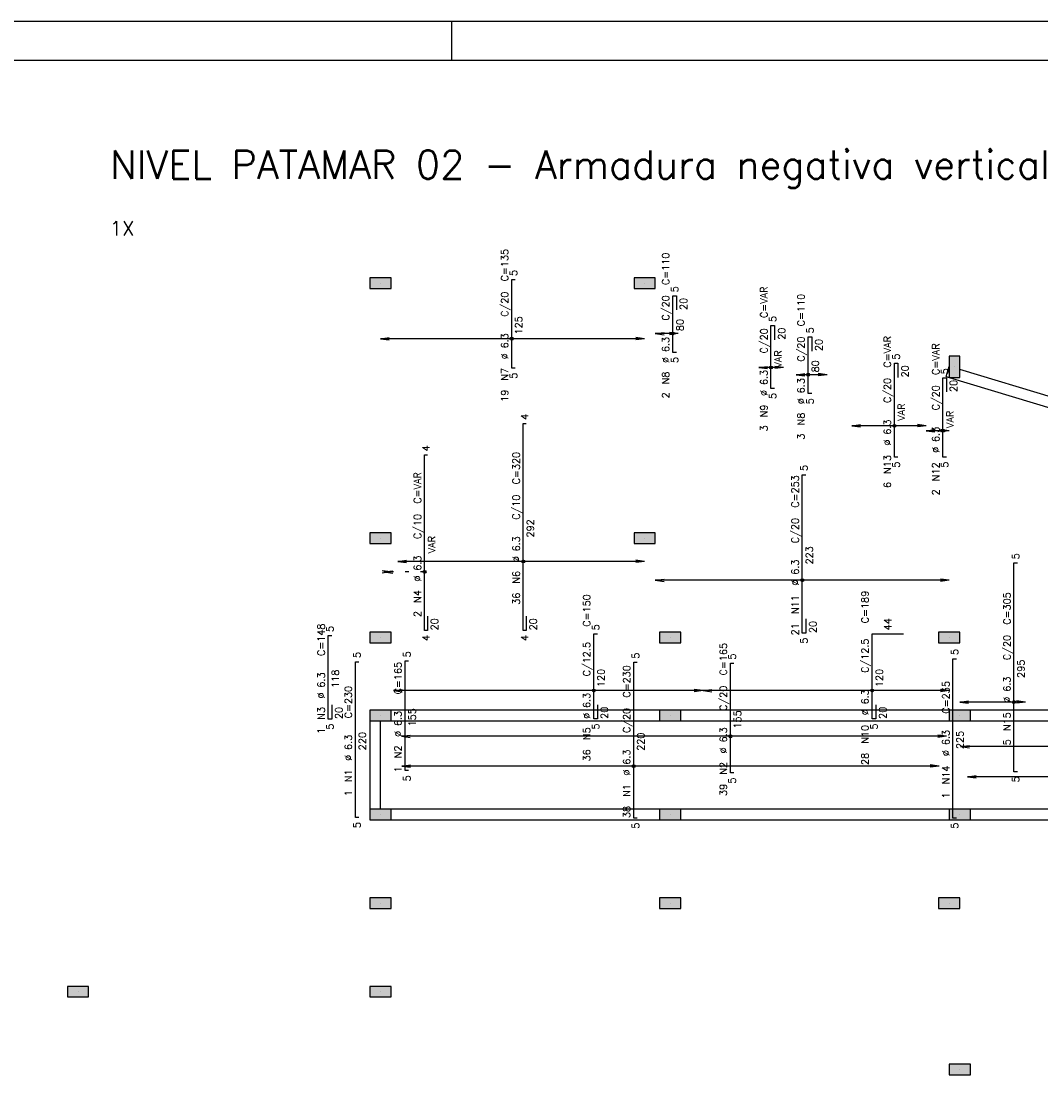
# Model space of a CAD drawing. Extents: x 0 to 119, y 0 to 84.
# Tile 12 of 14: x 52 to 79, y 57 to 84. Entities that reach past the tile are written whole.
import ezdxf

# ---------------------------------------------------------------- set-up
doc = ezdxf.new("R2010")
doc.units = 0
doc.header["$MEASUREMENT"] = 0
doc.linetypes.add('ESTILO_TQS_0002', pattern=[0.4, 0.1, -0.3])
for name, color, linetype in [('1', 1, 'CONTINUOUS'), ('2', 2, 'CONTINUOUS'), ('6', 6, 'CONTINUOUS'), ('7', 7, 'CONTINUOUS'), ('8', 8, 'CONTINUOUS'), ('9', 9, 'CONTINUOUS')]:
    doc.layers.add(name, color=color, linetype=linetype)
doc.styles.get("Standard").update_dxf_attribs({"font": 'ROMANS.SHX'})

msp = doc.modelspace()

# ---------------------------------------------------------------- linework, layer by layer
at = {"layer": '1', "linetype": 'Continuous'}
for p, q in [((0, 84.099998), (118.900002, 84.099998)), ((63.400002, 83.099998), (63.400002, 84.099998)), ((61.565954, 77.37364), (61.565954, 77.37364)), ((68.347772, 77.37364), (68.347772, 77.37364)), ((76.302317, 75.224997), (76.302317, 75.224997)), ((61.565954, 70.828185), (61.565954, 70.828185)), ((68.347772, 70.828185), (68.347772, 70.828185)), ((61.565954, 68.282731), (61.565954, 68.282731)), ((69.002317, 68.282731), (69.002317, 68.282731)), ((76.165954, 68.282731), (76.165954, 68.282731)), ((61.565954, 66.282731), (61.565954, 66.282731)), ((69.002317, 66.282731), (69.002317, 66.282731)), ((76.438681, 66.282731), (76.438681, 66.282731)), ((61.565954, 63.737276), (61.565954, 63.737276)), ((69.002317, 63.737276), (69.002317, 63.737276)), ((76.438681, 63.737276), (76.438681, 63.737276)), ((61.565954, 61.464549), (61.565954, 61.464549)), ((69.002317, 61.464549), (69.002317, 61.464549)), ((76.165954, 61.464549), (76.165954, 61.464549)), ((53.802317, 59.191822), (53.802317, 59.191822)), ((61.565954, 59.191822), (61.565954, 59.191822)), ((76.438681, 57.191822), (76.438681, 57.191822))]:
    msp.add_line(p, q, dxfattribs=at)
at = {"layer": '1', "linetype": 'ESTILO_TQS_0002'}
msp.add_line((62.698112, 69.963561), (61.833656, 69.963561), dxfattribs=at)
at = {"layer": '1', "linetype": 'Continuous'}
for points in [[(76.087299, 74.976073), (76.165954, 75.237212)], [(76.087299, 74.976073), (76.165954, 74.952382)], [(76.165954, 74.952382), (83.711408, 72.67972)], [(83.751589, 72.952447), (76.438681, 75.155067)], [(68.72959, 66.419095), (61.838681, 66.419095)], [(76.165954, 66.419095), (69.275045, 66.419095)], [(83.438681, 66.419095), (76.711408, 66.419095)], [(61.293226, 66.146367), (61.293226, 63.87364)], [(61.565954, 63.87364), (61.565954, 66.146367)], [(61.838681, 66.146367), (68.72959, 66.146367)], [(69.275045, 66.146367), (76.165954, 66.146367)], [(76.711408, 66.146367), (83.438681, 66.146367)], [(68.72959, 63.87364), (61.838681, 63.87364)], [(76.165954, 63.87364), (69.275045, 63.87364)], [(83.438681, 63.87364), (76.711408, 63.87364)], [(61.838681, 63.600913), (68.72959, 63.600913)], [(69.275045, 63.600913), (76.165954, 63.600913)], [(76.711408, 63.600913), (83.438681, 63.600913)]]:
    msp.add_lwpolyline(points, dxfattribs=at)
at = {"layer": '2', "linetype": 'Continuous'}
for p, q in [((68.620499, 76.081095), (68.845827, 76.11076)), ((69.212225, 76.081095), (68.620499, 76.081095)), ((68.620499, 76.081095), (68.845827, 76.05143)), ((68.620499, 76.081095), (68.620499, 76.081095)), ((69.212225, 76.081095), (68.986897, 76.11076)), ((69.212225, 76.081095), (68.986897, 76.05143)), ((69.212225, 76.081095), (69.212225, 76.081095)), ((61.565954, 75.949321), (61.791282, 75.978986)), ((68.347772, 75.949321), (61.565954, 75.949321)), ((61.565954, 75.949321), (61.791282, 75.919656)), ((61.565954, 75.949321), (61.565954, 75.949321)), ((68.347772, 75.949321), (68.122443, 75.978986)), ((68.347772, 75.949321), (68.122443, 75.919656)), ((68.347772, 75.949321), (68.347772, 75.949321)), ((71.278906, 75.209664), (71.504235, 75.239329)), ((71.91582, 75.209664), (71.278906, 75.209664)), ((71.278906, 75.209664), (71.504235, 75.179999)), ((71.278906, 75.209664), (71.278906, 75.209664)), ((71.91582, 75.209664), (71.690492, 75.239329)), ((71.91582, 75.209664), (71.690492, 75.179999)), ((71.91582, 75.209664), (71.91582, 75.209664)), ((72.234269, 75.025009), (72.459597, 75.054674)), ((73.030407, 75.025009), (72.234269, 75.025009)), ((72.234269, 75.025009), (72.459597, 74.995344)), ((72.234269, 75.025009), (72.234269, 75.025009)), ((73.030407, 75.025009), (72.805078, 75.054674)), ((73.030407, 75.025009), (72.805078, 74.995344)), ((73.030407, 75.025009), (73.030407, 75.025009)), ((73.665137, 73.713275), (73.890465, 73.74294)), ((75.575861, 73.713275), (73.665137, 73.713275)), ((73.665137, 73.713275), (73.890465, 73.68361)), ((73.665137, 73.713275), (73.665137, 73.713275)), ((75.575861, 73.713275), (75.350533, 73.74294)), ((75.575861, 73.713275), (75.350533, 73.68361)), ((75.574228, 73.588326), (75.799556, 73.617991)), ((76.165954, 73.588326), (75.574228, 73.588326)), ((75.574228, 73.588326), (75.799556, 73.558661)), ((75.574228, 73.588326), (75.574228, 73.588326)), ((75.575861, 73.713275), (75.575861, 73.713275)), ((76.165954, 73.588326), (75.940625, 73.617991)), ((76.165954, 73.588326), (75.940625, 73.558661)), ((76.165954, 73.588326), (76.165954, 73.588326)), ((62.012127, 70.234069), (62.237456, 70.263734)), ((68.347772, 70.234069), (62.012127, 70.234069)), ((62.012127, 70.234069), (62.237456, 70.204404)), ((62.012127, 70.234069), (62.012127, 70.234069)), ((68.347772, 70.234069), (68.122443, 70.263734)), ((68.347772, 70.234069), (68.122443, 70.204404)), ((68.347772, 70.234069), (68.347772, 70.234069)), ((61.833656, 69.963561), (61.608328, 69.993226)), ((61.833656, 69.963561), (61.608328, 69.933896)), ((61.655189, 69.963561), (61.880518, 69.993226)), ((61.833656, 69.963561), (61.655189, 69.963561)), ((61.655189, 69.963561), (61.880518, 69.933896)), ((61.655189, 69.963561), (61.655189, 69.963561)), ((61.833656, 69.963561), (61.833656, 69.963561)), ((68.620499, 69.750456), (68.845827, 69.780121)), ((76.165954, 69.750456), (75.940625, 69.780121)), ((76.165954, 69.750456), (68.620499, 69.750456)), ((68.620499, 69.750456), (68.845827, 69.72079)), ((68.620499, 69.750456), (68.620499, 69.750456)), ((76.165954, 69.750456), (75.940625, 69.72079)), ((76.165954, 69.750456), (76.165954, 69.750456)), ((61.901705, 66.919021), (62.127033, 66.948686)), ((69.847772, 66.919021), (61.901705, 66.919021)), ((61.901705, 66.919021), (62.127033, 66.889356)), ((61.901705, 66.919021), (61.901705, 66.919021)), ((69.847772, 66.919021), (69.622443, 66.948686)), ((69.847772, 66.919021), (69.622443, 66.889356)), ((69.847772, 66.919021), (70.0731, 66.948686)), ((69.847772, 66.919021), (69.847772, 66.919021)), ((76.165954, 66.919021), (69.847772, 66.919021)), ((69.847772, 66.919021), (70.0731, 66.889356)), ((69.847772, 66.919021), (69.847772, 66.919021)), ((76.165954, 66.919021), (75.940625, 66.948686)), ((76.165954, 66.919021), (75.940625, 66.889356)), ((76.165954, 66.919021), (76.165954, 66.919021)), ((76.438681, 66.622222), (76.664009, 66.651887)), ((78.121316, 66.622222), (76.438681, 66.622222)), ((76.438681, 66.622222), (76.664009, 66.592557)), ((76.438681, 66.622222), (76.438681, 66.622222)), ((78.121316, 66.622222), (77.895987, 66.651887)), ((78.121316, 66.622222), (77.895987, 66.592557)), ((78.121316, 66.622222), (78.121316, 66.622222)), ((62.104217, 65.744758), (62.329546, 65.774423)), ((76.099095, 65.744758), (62.104217, 65.744758)), ((62.104217, 65.744758), (62.329546, 65.715093)), ((62.104217, 65.744758), (62.104217, 65.744758)), ((76.099095, 65.744758), (75.873766, 65.774423)), ((76.099095, 65.744758), (75.873766, 65.715093)), ((76.099095, 65.744758), (76.099095, 65.744758)), ((76.457937, 65.482667), (76.683265, 65.512332)), ((81.302317, 65.482667), (76.457937, 65.482667)), ((76.457937, 65.482667), (76.683265, 65.453002)), ((76.457937, 65.482667), (76.457937, 65.482667)), ((62.110516, 64.979568), (62.335844, 65.009233)), ((75.906046, 64.979568), (62.110516, 64.979568)), ((62.110516, 64.979568), (62.335844, 64.949903)), ((62.110516, 64.979568), (62.110516, 64.979568)), ((75.906046, 64.979568), (75.680718, 65.009233)), ((75.906046, 64.979568), (75.680718, 64.949903)), ((75.906046, 64.979568), (75.906046, 64.979568)), ((76.63212, 64.706868), (76.857449, 64.736533)), ((83.711408, 64.706868), (76.63212, 64.706868)), ((76.63212, 64.706868), (76.857449, 64.677202)), ((76.63212, 64.706868), (76.63212, 64.706868))]:
    msp.add_line(p, q, dxfattribs=at)
for points in [[(61.293226, 77.510004), (61.293226, 77.237276), (61.838681, 77.237276), (61.838681, 77.510004), (61.293226, 77.510004)], [(68.075045, 77.510004), (68.075045, 77.237276), (68.620499, 77.237276), (68.620499, 77.510004), (68.075045, 77.510004)], [(76.438681, 75.497724), (76.165954, 75.497724), (76.165954, 74.95227), (76.438681, 74.95227), (76.438681, 75.497724)], [(61.293226, 70.964549), (61.293226, 70.691822), (61.838681, 70.691822), (61.838681, 70.964549), (61.293226, 70.964549)], [(68.075045, 70.964549), (68.075045, 70.691822), (68.620499, 70.691822), (68.620499, 70.964549), (68.075045, 70.964549)], [(61.293226, 68.419095), (61.293226, 68.146367), (61.838681, 68.146367), (61.838681, 68.419095), (61.293226, 68.419095)], [(68.72959, 68.419095), (68.72959, 68.146367), (69.275045, 68.146367), (69.275045, 68.419095), (68.72959, 68.419095)], [(75.893226, 68.419095), (75.893226, 68.146367), (76.438681, 68.146367), (76.438681, 68.419095), (75.893226, 68.419095)], [(61.838681, 66.146367), (61.838681, 66.419095), (61.293226, 66.419095), (61.293226, 66.146367), (61.838681, 66.146367)], [(68.72959, 66.419095), (68.72959, 66.146367), (69.275045, 66.146367), (69.275045, 66.419095), (68.72959, 66.419095)], [(76.711408, 66.146367), (76.711408, 66.419095), (76.165954, 66.419095), (76.165954, 66.146367), (76.711408, 66.146367)], [(61.838681, 63.600913), (61.838681, 63.87364), (61.293226, 63.87364), (61.293226, 63.600913), (61.838681, 63.600913)], [(69.275045, 63.600913), (69.275045, 63.87364), (68.72959, 63.87364), (68.72959, 63.600913), (69.275045, 63.600913)], [(76.711408, 63.600913), (76.711408, 63.87364), (76.165954, 63.87364), (76.165954, 63.600913), (76.711408, 63.600913)], [(61.838681, 61.328185), (61.838681, 61.600913), (61.293226, 61.600913), (61.293226, 61.328185), (61.838681, 61.328185)], [(69.275045, 61.328185), (69.275045, 61.600913), (68.72959, 61.600913), (68.72959, 61.328185), (69.275045, 61.328185)], [(76.438681, 61.328185), (76.438681, 61.600913), (75.893226, 61.600913), (75.893226, 61.328185), (76.438681, 61.328185)], [(54.075045, 59.055458), (54.075045, 59.328185), (53.52959, 59.328185), (53.52959, 59.055458), (54.075045, 59.055458)], [(61.838681, 59.055458), (61.838681, 59.328185), (61.293226, 59.328185), (61.293226, 59.055458), (61.838681, 59.055458)], [(76.711408, 57.055458), (76.711408, 57.328185), (76.165954, 57.328185), (76.165954, 57.055458), (76.711408, 57.055458)]]:
    msp.add_lwpolyline(points, dxfattribs=at)
for centre, radius in [((69.071566, 76.081095), 0.037841), ((69.071566, 76.081095), 0.018864), ((64.935045, 75.949321), 0.037841), ((64.935045, 75.949321), 0.018864), ((71.590091, 75.209664), 0.037841), ((71.590091, 75.209664), 0.018864), ((72.545453, 75.025009), 0.037841), ((72.545453, 75.025009), 0.018864), ((74.757905, 73.713275), 0.037841), ((74.757905, 73.713275), 0.018864), ((76.003477, 73.588326), 0.037841), ((76.003477, 73.588326), 0.018864), ((65.231838, 70.234069), 0.037841), ((65.231838, 70.234069), 0.018864), ((62.698112, 69.963561), 0.037841), ((62.698112, 69.963561), 0.018864), ((72.393226, 69.750456), 0.037841), ((72.393226, 69.750456), 0.018864), ((67.042934, 66.919021), 0.037841), ((67.042934, 66.919021), 0.018864), ((74.188391, 66.919021), 0.037841), ((74.188391, 66.919021), 0.018864), ((77.828553, 66.622222), 0.037841), ((77.828553, 66.622222), 0.018864), ((70.548874, 65.744758), 0.037841), ((70.548874, 65.744758), 0.018864), ((68.067943, 64.979568), 0.037841), ((68.067943, 64.979568), 0.018864)]:
    msp.add_circle(centre, radius, dxfattribs=at)
at = {"layer": '6', "linetype": 'Continuous'}
for p, q in [((64.935045, 75.191822), (64.935045, 77.464549)), ((64.935045, 77.464549), (65.025954, 77.464549)), ((69.071566, 75.596296), (69.071566, 77.050842)), ((69.071566, 77.050842), (69.162475, 77.050842)), ((69.162475, 77.050842), (69.162475, 76.687205)), ((71.590091, 74.672586), (71.590091, 76.283982)), ((71.590091, 76.283982), (71.681, 76.283982)), ((71.681, 76.283982), (71.681, 75.920346)), ((72.545453, 74.54021), (72.545453, 75.994756)), ((72.545453, 75.994756), (72.636362, 75.994756)), ((72.636362, 75.994756), (72.636362, 75.63112)), ((69.162475, 75.596296), (69.071566, 75.596296)), ((65.025954, 75.191822), (64.935045, 75.191822)), ((74.757905, 72.909755), (74.757905, 75.320555)), ((74.757905, 75.320555), (74.848814, 75.320555)), ((74.848814, 75.320555), (74.848814, 74.956919)), ((76.003477, 72.909755), (76.003477, 74.945674)), ((76.003477, 74.945674), (76.094386, 74.945674)), ((76.094386, 74.945674), (76.094386, 74.582038)), ((71.681, 74.672586), (71.590091, 74.672586)), ((72.636362, 74.54021), (72.545453, 74.54021)), ((65.231838, 68.464549), (65.231838, 73.77364)), ((65.231838, 73.77364), (65.304565, 73.77364)), ((62.698112, 68.463293), (62.698112, 72.964549)), ((62.698112, 72.964549), (62.770839, 72.964549)), ((74.848814, 72.909755), (74.757905, 72.909755)), ((76.094386, 72.909755), (76.003477, 72.909755)), ((72.393226, 68.396367), (72.393226, 72.459037)), ((72.393226, 72.459037), (72.484135, 72.459037)), ((77.828553, 64.834522), (77.828553, 70.198158)), ((77.828553, 70.198158), (77.919462, 70.198158)), ((62.770839, 68.826929), (62.770839, 68.463293)), ((65.304565, 68.828185), (65.304565, 68.464549)), ((72.484135, 68.760004), (72.484135, 68.396367)), ((62.770839, 68.463293), (62.698112, 68.463293)), ((65.304565, 68.464549), (65.231838, 68.464549)), ((60.225443, 66.188602), (60.225443, 68.330217)), ((60.225443, 68.330217), (60.316352, 68.330217)), ((67.042934, 66.191822), (67.042934, 68.37364)), ((67.042934, 68.37364), (67.133843, 68.37364)), ((72.484135, 68.396367), (72.393226, 68.396367)), ((74.188391, 66.191822), (74.188391, 68.37364)), ((74.188391, 68.37364), (74.99021, 68.37364)), ((60.921366, 63.660015), (60.921366, 67.660015)), ((60.921366, 67.660015), (61.012275, 67.660015)), ((62.198216, 64.864433), (62.198216, 67.682615)), ((62.198216, 67.682615), (62.289125, 67.682615)), ((68.067943, 63.646367), (68.067943, 67.646367)), ((68.067943, 67.646367), (68.158852, 67.646367)), ((70.548874, 64.805458), (70.548874, 67.62364)), ((70.548874, 67.62364), (70.639783, 67.62364)), ((76.261815, 63.646367), (76.261815, 67.737277)), ((76.261815, 67.737277), (76.352724, 67.737277)), ((60.316352, 66.552238), (60.316352, 66.188602)), ((67.133843, 66.555458), (67.133843, 66.191822)), ((74.279301, 66.555458), (74.279301, 66.191822)), ((60.316352, 66.188602), (60.225443, 66.188602)), ((67.133843, 66.191822), (67.042934, 66.191822)), ((74.279301, 66.191822), (74.188391, 66.191822)), ((62.289125, 64.864433), (62.198216, 64.864433)), ((70.639783, 64.805458), (70.548874, 64.805458)), ((77.919462, 64.834522), (77.828553, 64.834522)), ((61.012275, 63.660015), (60.921366, 63.660015)), ((68.158852, 63.646367), (68.067943, 63.646367)), ((76.352724, 63.646367), (76.261815, 63.646367))]:
    msp.add_line(p, q, dxfattribs=at)
at = {"layer": '8', "linetype": 'Continuous'}
msp.add_line((2.5, 83.099998), (117.900002, 83.099998), dxfattribs=at)
at = {"layer": '9', "linetype": 'Continuous'}
for points in [[(61.293226, 77.510004), (61.293226, 77.237276), (61.838681, 77.237276)], [(61.293226, 77.510004), (61.838681, 77.237276), (61.838681, 77.510004)], [(61.293226, 77.510004), (61.838681, 77.510004), (61.293226, 77.510004)], [(68.075045, 77.510004), (68.075045, 77.237276), (68.620499, 77.237276)], [(68.075045, 77.510004), (68.620499, 77.237276), (68.620499, 77.510004)], [(68.075045, 77.510004), (68.620499, 77.510004), (68.075045, 77.510004)], [(76.438681, 75.497724), (76.165954, 75.497724), (76.165954, 74.95227)], [(76.438681, 75.497724), (76.165954, 74.95227), (76.438681, 74.95227)], [(76.438681, 75.497724), (76.438681, 74.95227), (76.438681, 75.497724)], [(61.293226, 70.964549), (61.293226, 70.691822), (61.838681, 70.691822)], [(61.293226, 70.964549), (61.838681, 70.691822), (61.838681, 70.964549)], [(61.293226, 70.964549), (61.838681, 70.964549), (61.293226, 70.964549)], [(68.075045, 70.964549), (68.075045, 70.691822), (68.620499, 70.691822)], [(68.075045, 70.964549), (68.620499, 70.691822), (68.620499, 70.964549)], [(68.075045, 70.964549), (68.620499, 70.964549), (68.075045, 70.964549)], [(61.293226, 68.419095), (61.293226, 68.146367), (61.838681, 68.146367)], [(61.293226, 68.419095), (61.838681, 68.146367), (61.838681, 68.419095)], [(61.293226, 68.419095), (61.838681, 68.419095), (61.293226, 68.419095)], [(68.72959, 68.419095), (68.72959, 68.146367), (69.275045, 68.146367)], [(68.72959, 68.419095), (69.275045, 68.146367), (69.275045, 68.419095)], [(68.72959, 68.419095), (69.275045, 68.419095), (68.72959, 68.419095)], [(75.893226, 68.419095), (75.893226, 68.146367), (76.438681, 68.146367)], [(75.893226, 68.419095), (76.438681, 68.146367), (76.438681, 68.419095)], [(75.893226, 68.419095), (76.438681, 68.419095), (75.893226, 68.419095)], [(61.838681, 66.146367), (61.838681, 66.419095), (61.293226, 66.419095)], [(61.838681, 66.146367), (61.293226, 66.419095), (61.293226, 66.146367)], [(68.72959, 66.419095), (68.72959, 66.146367), (69.275045, 66.146367)], [(68.72959, 66.419095), (69.275045, 66.146367), (69.275045, 66.419095)], [(68.72959, 66.419095), (69.275045, 66.419095), (68.72959, 66.419095)], [(76.711408, 66.146367), (76.711408, 66.419095), (76.165954, 66.419095)], [(76.711408, 66.146367), (76.165954, 66.419095), (76.165954, 66.146367)], [(61.838681, 66.146367), (61.293226, 66.146367), (61.838681, 66.146367)], [(76.711408, 66.146367), (76.165954, 66.146367), (76.711408, 66.146367)], [(61.838681, 63.600913), (61.838681, 63.87364), (61.293226, 63.87364)], [(61.838681, 63.600913), (61.293226, 63.87364), (61.293226, 63.600913)], [(69.275045, 63.600913), (69.275045, 63.87364), (68.72959, 63.87364)], [(69.275045, 63.600913), (68.72959, 63.87364), (68.72959, 63.600913)], [(76.711408, 63.600913), (76.711408, 63.87364), (76.165954, 63.87364)], [(76.711408, 63.600913), (76.165954, 63.87364), (76.165954, 63.600913)], [(61.838681, 63.600913), (61.293226, 63.600913), (61.838681, 63.600913)], [(69.275045, 63.600913), (68.72959, 63.600913), (69.275045, 63.600913)], [(76.711408, 63.600913), (76.165954, 63.600913), (76.711408, 63.600913)], [(61.838681, 61.328185), (61.838681, 61.600913), (61.293226, 61.600913)], [(61.838681, 61.328185), (61.293226, 61.600913), (61.293226, 61.328185)], [(69.275045, 61.328185), (69.275045, 61.600913), (68.72959, 61.600913)], [(69.275045, 61.328185), (68.72959, 61.600913), (68.72959, 61.328185)], [(76.438681, 61.328185), (76.438681, 61.600913), (75.893226, 61.600913)], [(76.438681, 61.328185), (75.893226, 61.600913), (75.893226, 61.328185)], [(61.838681, 61.328185), (61.293226, 61.328185), (61.838681, 61.328185)], [(69.275045, 61.328185), (68.72959, 61.328185), (69.275045, 61.328185)], [(76.438681, 61.328185), (75.893226, 61.328185), (76.438681, 61.328185)], [(54.075045, 59.055458), (54.075045, 59.328185), (53.52959, 59.328185)], [(54.075045, 59.055458), (53.52959, 59.328185), (53.52959, 59.055458)], [(61.838681, 59.055458), (61.838681, 59.328185), (61.293226, 59.328185)], [(61.838681, 59.055458), (61.293226, 59.328185), (61.293226, 59.055458)], [(54.075045, 59.055458), (53.52959, 59.055458), (54.075045, 59.055458)], [(61.838681, 59.055458), (61.293226, 59.055458), (61.838681, 59.055458)], [(76.711408, 57.055458), (76.711408, 57.328185), (76.165954, 57.328185)], [(76.711408, 57.055458), (76.165954, 57.328185), (76.165954, 57.055458)], [(76.711408, 57.055458), (76.165954, 57.055458), (76.711408, 57.055458)]]:
    msp.add_solid(points, dxfattribs=at)

# ---------------------------------------------------------------- texts
at = {"layer": '1', "linetype": 'Continuous'}
msp.add_text('1X', height=0.363636, dxfattribs=at).set_placement((54.620499, 78.600913))
at = {"layer": '2', "linetype": 'Continuous'}
for s, p in [('C=135', (64.844135, 77.419095)), ('C=110', (68.980657, 77.323569)), ('5', (65.071408, 77.555458)), ('5', (69.20793, 77.141751)), ('C=VAR', (71.499182, 76.478284)), ('C/20', (64.844135, 76.510004)), ('C/20', (68.980657, 76.414478)), ('20', (69.435203, 76.687205)), ('C=110', (72.454544, 76.267483)), ('125', (65.207772, 76.055458)), ('80', (69.344293, 76.141751)), ('5', (71.726454, 76.374891)), ('C/20', (71.499182, 75.569193)), ('20', (71.953727, 75.920346)), ('5', (72.681817, 76.085665)), ('%%c 6.3', (64.844135, 75.419095)), ('%%c 6.3', (68.980657, 75.323569)), ('C/20', (72.454544, 75.358392)), ('20', (72.909089, 75.63112)), ('C=VAR', (74.666996, 75.206064)), ('C=VAR', (75.912568, 75.018624)), ('VAR', (71.862818, 75.205557)), ('5', (74.894269, 75.411464)), ('5', (69.20793, 75.323569)), ('80', (72.81818, 75.085665)), ('20', (75.121541, 74.956919)), ('N7', (64.844135, 74.87364)), ('5', (65.071408, 74.919095)), ('N8', (68.980657, 74.778114)), ('%%c 6.3', (71.499182, 74.478284)), ('5', (76.13984, 75.036583)), ('%%c 6.3', (72.454544, 74.267483)), ('C/20', (74.666996, 74.296973)), ('20', (76.367113, 74.582038)), ('19', (64.844135, 74.328185)), ('2', (68.980657, 74.414478)), ('5', (71.726454, 74.399858)), ('5', (72.681817, 74.267483)), ('C/20', (75.912568, 74.109533)), ('N9', (71.499182, 73.932829)), ('VAR', (75.030632, 73.842428)), ('4', (65.359111, 73.864549)), ('N8', (72.454544, 73.722029)), ('VAR', (76.276204, 73.654987)), ('3', (71.499182, 73.569193)), ('%%c 6.3', (74.666996, 73.206064)), ('%%c 6.3', (75.912568, 73.018624)), ('3', (72.454544, 73.358392)), ('4', (62.825385, 73.055458)), ('C=320', (65.140929, 72.210004)), ('N13', (74.666996, 72.478792)), ('5', (74.894269, 72.637028)), ('5', (76.13984, 72.637028)), ('5', (72.52959, 72.549946)), ('N12', (75.912568, 72.291351)), ('C=VAR', (62.607203, 71.713921)), ('C=253', (72.302317, 71.60952)), ('6', (74.666996, 72.115155)), ('2', (75.912568, 71.927715)), ('C/10', (65.140929, 71.300913)), ('C/10', (62.607203, 70.80483)), ('292', (65.504565, 70.846367)), ('C/20', (72.302317, 70.700429)), ('VAR', (62.970839, 70.441194)), ('%%c 6.3', (65.140929, 70.210004)), ('223', (72.665954, 70.154975)), ('5', (77.964916, 70.289067)), ('%%c 6.3', (62.607203, 69.713921)), ('%%c 6.3', (72.302317, 69.60952)), ('N6', (65.140929, 69.664549)), ('N4', (62.607203, 69.168466)), ('36', (65.140929, 69.119095)), ('C=150', (66.952025, 68.555458)), ('N11', (72.302317, 68.882248)), ('C=189', (74.097482, 68.646367)), ('C=305', (77.737644, 68.607249)), ('2', (62.607203, 68.80483)), ('20', (63.043566, 68.463293)), ('20', (65.577292, 68.464549)), ('44', (74.68021, 68.464549)), ('C=148', (60.134534, 67.804864)), ('5', (60.361807, 68.421127)), ('5', (67.179297, 68.464549)), ('21', (72.302317, 68.336793)), ('20', (72.756863, 68.396367)), ('4', (62.825385, 68.190566)), ('4', (65.359111, 68.191822)), ('5', (72.52959, 68.12364)), ('C/20', (77.737644, 67.698158)), ('5', (62.334579, 67.773524)), ('C/12.5', (66.952025, 67.282731)), ('C=165', (70.457964, 67.305458)), ('C/12.5', (74.097482, 67.37364)), ('5', (76.398178, 67.828186)), ('5', (61.057729, 67.750924)), ('5', (68.204307, 67.737276)), ('5', (70.685237, 67.714549)), ('295', (78.10128, 67.243613)), ('118', (60.498171, 66.986682)), ('C=165', (62.107307, 66.818979)), ('120', (67.315661, 67.010004)), ('C=230', (67.977034, 66.737276)), ('120', (74.461119, 67.010004)), ('%%c 6.3', (60.134534, 66.713955)), ('%%c 6.3', (77.737644, 66.607249)), ('C=230', (60.830457, 66.205469)), ('C/20', (70.457964, 66.396367)), ('%%c 6.3', (74.097482, 66.282731)), ('C=235', (76.170906, 66.328186)), ('%%c 6.3', (66.952025, 66.191822)), ('N3', (60.134534, 66.168501)), ('20', (60.58908, 66.188602)), ('%%c 6.3', (62.107307, 65.728069)), ('155', (62.470943, 66.000797)), ('20', (67.40657, 66.191822)), ('C/20', (67.977034, 65.828185)), ('155', (70.821601, 65.941822)), ('20', (74.552028, 66.191822)), ('N15', (77.737644, 65.879977)), ('5', (60.361807, 65.915875)), ('5', (67.179297, 65.919095)), ('N10', (74.097482, 65.555458)), ('5', (74.324755, 65.919095)), ('1', (60.134534, 65.804864)), ('220', (61.194093, 65.387287)), ('N5', (66.952025, 65.646367)), ('220', (68.34067, 65.37364)), ('%%c 6.3', (70.457964, 65.305458)), ('%%c 6.3', (76.170906, 65.237277)), ('225', (76.534542, 65.419095)), ('%%c 6.3', (60.830457, 65.11456)), ('N2', (62.107307, 65.182615)), ('5', (77.737644, 65.51634)), ('36', (66.952025, 65.100913)), ('%%c 6.3', (67.977034, 64.737276)), ('28', (74.097482, 65.010004)), ('1', (62.107307, 64.818979)), ('N2', (70.457964, 64.760004)), ('N14', (76.170906, 64.510004)), ('N1', (60.830457, 64.569105)), ('5', (62.334579, 64.591706)), ('5', (70.685237, 64.532731)), ('5', (77.964916, 64.561795)), ('N1', (67.977034, 64.191822)), ('39', (70.457964, 64.214549)), ('1', (60.830457, 64.205469)), ('1', (76.170906, 64.146367)), ('38', (67.977034, 63.646367)), ('5', (61.057729, 63.387287)), ('5', (68.204307, 63.37364)), ('5', (76.398178, 63.37364))]:
    msp.add_text(s, height=0.181818, rotation=90, dxfattribs=at).set_placement(p)
at = {"layer": '7', "linetype": 'Continuous'}
msp.add_text('NIVEL PATAMAR 02 - Armadura negativa vertical', height=0.727273, dxfattribs=at).set_placement((54.620499, 80.055458))

doc.saveas('drawing.dxf')
